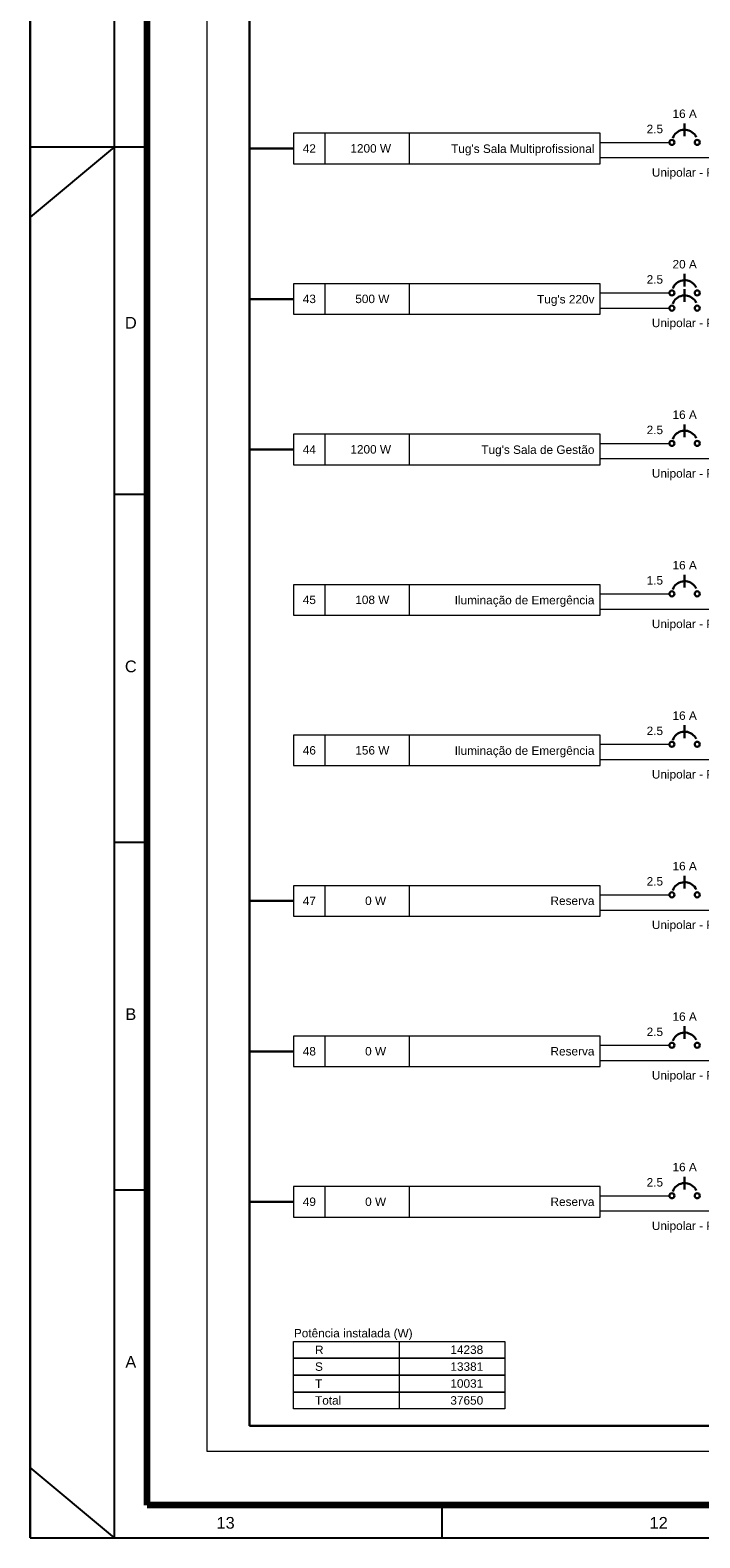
# Model space of a CAD drawing. Extents: x 5066 to 9756, y -2696 to -1109.
# Tile 2 of 208: x 9367 to 9382, y -2695 to -2663. Entities that reach past the tile are written whole.
import ezdxf
from ezdxf.enums import TextEntityAlignment as Align

# ---------------------------------------------------------------- set-up
doc = ezdxf.new("R2010")
doc.units = 0
doc.header["$MEASUREMENT"] = 0
doc.linetypes.add('NULL', pattern=[0])
for name, color, linetype, lineweight in [('DI-Disjuntor', 3, 'CONTINUOUS', 30), ('DI-Fios', 3, 'CONTINUOUS', 30), ('DI-Linhas do diagrama', 3, 'CONTINUOUS', 20), ('DI-Pontilhado', 3, 'CONTINUOUS', 20), ('DI-Textos do diagrama', 2, 'CONTINUOUS', 20)]:
    doc.layers.add(name, color=color, linetype=linetype, lineweight=lineweight)
doc.layers.add('Prancha', color=1, linetype='CONTINUOUS')
doc.styles.add('Arial', font='arial.ttf')
doc.styles.add('SWIS', font='swisse.ttf')

# ---------------------------------------------------------------- blocks, each defined once
blk = doc.blocks.new('Folha A0')
at = {"layer": 'Prancha', "color": 1}
for p, q in [((-119.8, 0), (-119.8, 84.1)), ((-118, 0), (-118, 84.1)), ((-119.8, 29.7), (-117.8, 29.7)), ((-118, 29.7), (-119.8, 28.2)), ((-117.3, 22.275), (-118, 22.275)), ((-117.3, 14.85), (-118, 14.85)), ((-117.3, 7.425), (-118, 7.425)), ((-118, 0), (-119.8, 1.5))]:
    blk.add_line(p, q, dxfattribs=at)
at = {"layer": 'Prancha', "color": 4, "lineweight": 100}
for p, q in [((-117.3, 0.7), (-117.3, 83.4)), ((-0.7, 0.7), (-117.3, 0.7))]:
    blk.add_line(p, q, dxfattribs=at)
at = {"layer": 'Prancha', "color": 2}
for p, q in [((-118, 29.7), (-117.3, 29.7)), ((-111, 0), (-111, 0.7)), ((-111, 0), (-111, 0.7))]:
    blk.add_line(p, q, dxfattribs=at)
at = {"layer": 'Prancha', "color": 1}
blk.add_lwpolyline([(-119.8, 0), (0, 0), (0, 84.1), (-119.8, 84.1)], close=True, dxfattribs=at)
at = {"layer": 'Prancha', "color": 1, "style": 'SWIS'}
for s, p in [('D', (-117.65, 25.744)), ('C', (-117.65, 18.407)), ('B', (-117.65, 10.982)), ('A', (-117.65, 3.557)), ('13', (-115.625, 0.121)), ('12', (-106.375, 0.121))]:
    blk.add_text(s, height=0.25, dxfattribs=at).set_placement(p, align=Align.BOTTOM_CENTER)

msp = doc.modelspace()

# ---------------------------------------------------------------- linework, layer by layer
at = {"layer": 'DI-Disjuntor'}
for p, q in [((9381.186, -2665.27), (9381.186, -2665)), ((9381.186, -2668.483), (9381.186, -2668.212)), ((9381.186, -2668.808), (9381.186, -2668.537)), ((9381.186, -2671.696), (9381.186, -2671.425)), ((9381.186, -2674.909), (9381.186, -2674.638)), ((9381.186, -2678.122), (9381.186, -2677.851)), ((9381.186, -2681.335), (9381.186, -2681.064)), ((9381.186, -2684.548), (9381.186, -2684.277)), ((9381.186, -2687.761), (9381.186, -2687.49))]:
    msp.add_line(p, q, dxfattribs=at)
for points in [[(9381.431, -2665.291), (9381.414, -2665.26), (9381.393, -2665.232), (9381.369, -2665.206), (9381.341, -2665.184), (9381.311, -2665.166), (9381.278, -2665.151), (9381.244, -2665.141), (9381.209, -2665.136), (9381.174, -2665.135), (9381.139, -2665.139), (9381.104, -2665.147), (9381.071, -2665.16), (9381.04, -2665.177), (9381.012, -2665.198), (9380.986, -2665.223), (9380.964, -2665.25), (9380.946, -2665.281), (9380.931, -2665.313)], [(9381.431, -2668.504), (9381.414, -2668.473), (9381.393, -2668.445), (9381.369, -2668.419), (9381.341, -2668.397), (9381.311, -2668.378), (9381.278, -2668.364), (9381.244, -2668.354), (9381.209, -2668.349), (9381.174, -2668.348), (9381.139, -2668.352), (9381.104, -2668.36), (9381.071, -2668.373), (9381.04, -2668.39), (9381.012, -2668.411), (9380.986, -2668.436), (9380.964, -2668.463), (9380.946, -2668.494), (9380.931, -2668.526)], [(9381.431, -2668.829), (9381.414, -2668.798), (9381.393, -2668.769), (9381.369, -2668.744), (9381.341, -2668.722), (9381.311, -2668.703), (9381.278, -2668.689), (9381.244, -2668.679), (9381.209, -2668.674), (9381.174, -2668.673), (9381.139, -2668.677), (9381.104, -2668.685), (9381.071, -2668.698), (9381.04, -2668.715), (9381.012, -2668.736), (9380.986, -2668.761), (9380.964, -2668.788), (9380.946, -2668.818), (9380.931, -2668.851)], [(9381.431, -2671.717), (9381.414, -2671.686), (9381.393, -2671.657), (9381.369, -2671.632), (9381.341, -2671.61), (9381.311, -2671.591), (9381.278, -2671.577), (9381.244, -2671.567), (9381.209, -2671.562), (9381.174, -2671.561), (9381.139, -2671.565), (9381.104, -2671.573), (9381.071, -2671.586), (9381.04, -2671.603), (9381.012, -2671.624), (9380.986, -2671.649), (9380.964, -2671.676), (9380.946, -2671.706), (9380.931, -2671.739)], [(9381.431, -2674.93), (9381.414, -2674.899), (9381.393, -2674.87), (9381.369, -2674.845), (9381.341, -2674.823), (9381.311, -2674.804), (9381.278, -2674.79), (9381.244, -2674.78), (9381.209, -2674.775), (9381.174, -2674.774), (9381.139, -2674.778), (9381.104, -2674.786), (9381.071, -2674.799), (9381.04, -2674.816), (9381.012, -2674.837), (9380.986, -2674.861), (9380.964, -2674.889), (9380.946, -2674.919), (9380.931, -2674.952)], [(9381.431, -2678.143), (9381.414, -2678.112), (9381.393, -2678.083), (9381.369, -2678.058), (9381.341, -2678.036), (9381.311, -2678.017), (9381.278, -2678.003), (9381.244, -2677.993), (9381.209, -2677.988), (9381.174, -2677.987), (9381.139, -2677.991), (9381.104, -2677.999), (9381.071, -2678.012), (9381.04, -2678.029), (9381.012, -2678.05), (9380.986, -2678.074), (9380.964, -2678.102), (9380.946, -2678.132), (9380.931, -2678.165)], [(9381.431, -2681.356), (9381.414, -2681.325), (9381.393, -2681.296), (9381.369, -2681.271), (9381.341, -2681.248), (9381.311, -2681.23), (9381.278, -2681.216), (9381.244, -2681.206), (9381.209, -2681.2), (9381.174, -2681.2), (9381.139, -2681.204), (9381.104, -2681.212), (9381.071, -2681.225), (9381.04, -2681.242), (9381.012, -2681.263), (9380.986, -2681.287), (9380.964, -2681.315), (9380.946, -2681.345), (9380.931, -2681.378)], [(9381.431, -2684.569), (9381.414, -2684.538), (9381.393, -2684.509), (9381.369, -2684.483), (9381.341, -2684.461), (9381.311, -2684.443), (9381.278, -2684.429), (9381.244, -2684.419), (9381.209, -2684.413), (9381.174, -2684.413), (9381.139, -2684.416), (9381.104, -2684.425), (9381.071, -2684.438), (9381.04, -2684.455), (9381.012, -2684.476), (9380.986, -2684.5), (9380.964, -2684.528), (9380.946, -2684.558), (9380.931, -2684.591)], [(9381.431, -2687.782), (9381.414, -2687.751), (9381.393, -2687.722), (9381.369, -2687.696), (9381.341, -2687.674), (9381.311, -2687.656), (9381.278, -2687.642), (9381.244, -2687.632), (9381.209, -2687.626), (9381.174, -2687.626), (9381.139, -2687.629), (9381.104, -2687.638), (9381.071, -2687.651), (9381.04, -2687.668), (9381.012, -2687.689), (9380.986, -2687.713), (9380.964, -2687.741), (9380.946, -2687.771), (9380.931, -2687.803)]]:
    msp.add_lwpolyline(points, dxfattribs=at)
for centre in [(9380.915, -2665.406), (9381.456, -2665.406), (9380.915, -2668.619), (9381.456, -2668.619), (9380.915, -2668.944), (9381.456, -2668.944), (9380.915, -2671.832), (9381.456, -2671.832), (9380.915, -2675.044), (9381.456, -2675.044), (9380.915, -2678.257), (9381.456, -2678.257), (9380.915, -2681.47), (9381.456, -2681.47), (9380.915, -2684.683), (9381.456, -2684.683), (9380.915, -2687.896), (9381.456, -2687.896)]:
    msp.add_circle(centre, 0.0541, dxfattribs=at)
at = {"layer": 'DI-Fios'}
for p, q in [((9371.894, -2692.809), (9371.894, -2618.028)), ((9372.83, -2665.536), (9371.894, -2665.536)), ((9372.83, -2668.749), (9371.894, -2668.749)), ((9372.83, -2671.961), (9371.894, -2671.961)), ((9372.83, -2681.6), (9371.894, -2681.6)), ((9372.83, -2684.813), (9371.894, -2684.813)), ((9372.83, -2688.026), (9371.894, -2688.026)), ((9371.894, -2692.809), (9390.572, -2692.809))]:
    msp.add_line(p, q, dxfattribs=at)
at = {"layer": 'DI-Linhas do diagrama'}
for p, q in [((9379.381, -2665.211), (9372.83, -2665.211)), ((9372.83, -2665.211), (9372.83, -2665.861)), ((9373.507, -2665.861), (9373.507, -2665.211)), ((9375.312, -2665.861), (9375.312, -2665.211)), ((9379.381, -2665.861), (9379.381, -2665.211)), ((9379.381, -2665.406), (9380.861, -2665.406)), ((9379.381, -2665.731), (9385.427, -2665.731)), ((9372.83, -2665.861), (9379.381, -2665.861)), ((9379.381, -2668.424), (9372.83, -2668.424)), ((9372.83, -2668.424), (9372.83, -2669.073)), ((9373.507, -2669.073), (9373.507, -2668.424)), ((9375.312, -2669.073), (9375.312, -2668.424)), ((9379.381, -2669.073), (9379.381, -2668.424)), ((9379.381, -2668.619), (9380.861, -2668.619)), ((9379.381, -2668.944), (9380.861, -2668.944)), ((9372.83, -2669.073), (9379.381, -2669.073)), ((9379.381, -2671.637), (9372.83, -2671.637)), ((9372.83, -2671.637), (9372.83, -2672.286)), ((9373.507, -2672.286), (9373.507, -2671.637)), ((9375.312, -2672.286), (9375.312, -2671.637)), ((9379.381, -2672.286), (9379.381, -2671.637)), ((9379.381, -2671.832), (9380.861, -2671.832)), ((9379.381, -2672.156), (9385.427, -2672.156)), ((9372.83, -2672.286), (9379.381, -2672.286)), ((9379.381, -2674.849), (9372.83, -2674.849)), ((9372.83, -2674.849), (9372.83, -2675.499)), ((9373.507, -2675.499), (9373.507, -2674.849)), ((9375.312, -2675.499), (9375.312, -2674.849)), ((9379.381, -2675.499), (9379.381, -2674.849)), ((9379.381, -2675.044), (9380.861, -2675.044)), ((9379.381, -2675.369), (9385.427, -2675.369)), ((9372.83, -2675.499), (9379.381, -2675.499)), ((9379.381, -2678.062), (9372.83, -2678.062)), ((9372.83, -2678.062), (9372.83, -2678.712)), ((9373.507, -2678.712), (9373.507, -2678.062)), ((9375.312, -2678.712), (9375.312, -2678.062)), ((9379.381, -2678.712), (9379.381, -2678.062)), ((9379.381, -2678.257), (9380.861, -2678.257)), ((9379.381, -2678.582), (9385.427, -2678.582)), ((9372.83, -2678.712), (9379.381, -2678.712)), ((9379.381, -2681.275), (9372.83, -2681.275)), ((9372.83, -2681.275), (9372.83, -2681.925)), ((9373.507, -2681.925), (9373.507, -2681.275)), ((9375.312, -2681.925), (9375.312, -2681.275)), ((9379.381, -2681.925), (9379.381, -2681.275)), ((9379.381, -2681.47), (9380.861, -2681.47)), ((9379.381, -2681.795), (9385.427, -2681.795)), ((9372.83, -2681.925), (9379.381, -2681.925)), ((9379.381, -2684.488), (9372.83, -2684.488)), ((9372.83, -2684.488), (9372.83, -2685.138)), ((9373.507, -2685.138), (9373.507, -2684.488)), ((9375.312, -2685.138), (9375.312, -2684.488)), ((9379.381, -2685.138), (9379.381, -2684.488)), ((9379.381, -2684.683), (9380.861, -2684.683)), ((9379.381, -2685.008), (9385.427, -2685.008)), ((9372.83, -2685.138), (9379.381, -2685.138)), ((9379.381, -2687.701), (9372.83, -2687.701)), ((9372.83, -2687.701), (9372.83, -2688.351)), ((9373.507, -2688.351), (9373.507, -2687.701)), ((9375.312, -2688.351), (9375.312, -2687.701)), ((9379.381, -2688.351), (9379.381, -2687.701)), ((9379.381, -2687.896), (9380.861, -2687.896)), ((9379.381, -2688.221), (9385.427, -2688.221)), ((9372.83, -2688.351), (9379.381, -2688.351)), ((9372.83, -2691.004), (9377.343, -2691.004)), ((9372.83, -2691.365), (9372.83, -2691.004)), ((9375.087, -2691.004), (9375.087, -2691.365)), ((9377.343, -2691.004), (9377.343, -2691.365)), ((9377.343, -2691.365), (9372.83, -2691.365)), ((9372.83, -2691.365), (9377.343, -2691.365)), ((9372.83, -2691.726), (9372.83, -2691.365)), ((9375.087, -2691.365), (9375.087, -2691.726)), ((9377.343, -2691.365), (9377.343, -2691.726)), ((9377.343, -2691.726), (9372.83, -2691.726)), ((9372.83, -2691.726), (9377.343, -2691.726)), ((9372.83, -2692.087), (9372.83, -2691.726)), ((9375.087, -2691.726), (9375.087, -2692.087)), ((9377.343, -2691.726), (9377.343, -2692.087)), ((9377.343, -2692.087), (9372.83, -2692.087)), ((9372.83, -2692.087), (9377.343, -2692.087)), ((9372.83, -2692.448), (9372.83, -2692.087)), ((9375.087, -2692.087), (9375.087, -2692.448)), ((9377.343, -2692.087), (9377.343, -2692.448)), ((9377.343, -2692.448), (9372.83, -2692.448))]:
    msp.add_line(p, q, dxfattribs=at)
at = {"layer": 'DI-Pontilhado'}
for p, q in [((9370.98, -2612.884), (9370.98, -2693.351)), ((9370.98, -2693.351), (9398.756, -2693.351))]:
    msp.add_line(p, q, dxfattribs=at)

# ---------------------------------------------------------------- block references
at = {"layer": 'Prancha'}
msp.add_blockref('Folha A0', (9487.006, -2695.2), dxfattribs=at)

# ---------------------------------------------------------------- texts
at = {"layer": 'DI-Textos do diagrama', "linetype": 'NULL', "line_spacing_factor": 0.6, "style": 'Arial'}
for s, insert, char_height, width, attachment_point in [('16 A', (9381.186, -2664.886), 0.1805, 1.03967, 8), ('2.5', (9380.725, -2665.211), 0.1805, 0.70258, 9), ('42', (9373.169, -2665.626), 0.1805, 0.56216, 8), ('  1200 W', (9374.41, -2665.626), 0.1805, 2.02259, 8), ("Tug's Sala Multiprofissional", (9379.259, -2665.685), 0.1805, 6.13587, 9), ('Unipolar - PVC (70%%dC)', (9381.727, -2666.191), 0.1805, 4.95924, 8), ('20 A', (9381.186, -2668.099), 0.1805, 1.03967, 8), ('2.5', (9380.725, -2668.424), 0.1805, 0.70258, 9), ('43', (9373.169, -2668.839), 0.1805, 0.56216, 8), ('   500 W', (9374.41, -2668.839), 0.1805, 1.88192, 8), ("Tug's 220v", (9379.259, -2668.898), 0.1805, 2.45642, 9), ('Unipolar - PVC (70%%dC)', (9381.727, -2669.404), 0.1805, 4.95924, 8), ('16 A', (9381.186, -2671.312), 0.1805, 1.03967, 8), ('2.5', (9380.725, -2671.637), 0.1805, 0.70258, 9), ('44', (9373.169, -2672.052), 0.1805, 0.56216, 8), ('  1200 W', (9374.41, -2672.052), 0.1805, 2.02259, 8), ("Tug's Sala de Gestão", (9379.259, -2672.111), 0.1805, 4.84449, 9), ('Unipolar - PVC (70%%dC)', (9381.727, -2672.617), 0.1805, 4.95924, 8), ('16 A', (9381.186, -2674.525), 0.1805, 1.03967, 8), ('1.5', (9380.725, -2674.849), 0.1805, 0.70258, 9), ('45', (9373.169, -2675.265), 0.1805, 0.56216, 8), ('   108 W', (9374.41, -2675.265), 0.1805, 1.88192, 8), ('Iluminação de Emergência', (9379.259, -2675.324), 0.1805, 5.98386, 9), ('Unipolar - PVC (70%%dC)', (9381.727, -2675.83), 0.1805, 4.95924, 8), ('16 A', (9381.186, -2677.737), 0.1805, 1.03967, 8), ('2.5', (9380.725, -2678.062), 0.1805, 0.70258, 9), ('46', (9373.169, -2678.478), 0.1805, 0.56216, 8), ('   156 W', (9374.41, -2678.478), 0.1805, 1.88192, 8), ('Iluminação de Emergência', (9379.259, -2678.537), 0.1805, 5.98386, 9), ('Unipolar - PVC (70%%dC)', (9381.727, -2679.042), 0.1805, 4.95924, 8), ('16 A', (9381.186, -2680.95), 0.1805, 1.03967, 8), ('2.5', (9380.725, -2681.275), 0.1805, 0.70258, 9), ('47', (9373.169, -2681.69), 0.1805, 0.56216, 8), ('     0 W', (9374.41, -2681.69), 0.1805, 1.6006, 8), ('Reserva', (9379.259, -2681.69), 0.1805, 1.88192, 9), ('Unipolar - PVC (70%%dC)', (9381.727, -2682.255), 0.1805, 4.95924, 8), ('16 A', (9381.186, -2684.163), 0.1805, 1.03967, 8), ('2.5', (9380.725, -2684.488), 0.1805, 0.70258, 9), ('48', (9373.169, -2684.903), 0.1805, 0.56216, 8), ('     0 W', (9374.41, -2684.903), 0.1805, 1.6006, 8), ('Reserva', (9379.259, -2684.903), 0.1805, 1.88192, 9), ('Unipolar - PVC (70%%dC)', (9381.727, -2685.468), 0.1805, 4.95924, 8), ('16 A', (9381.186, -2687.376), 0.1805, 1.03967, 8), ('2.5', (9380.725, -2687.701), 0.1805, 0.70258, 9), ('49', (9373.169, -2688.116), 0.1805, 0.56216, 8), ('     0 W', (9374.41, -2688.116), 0.1805, 1.6006, 8), ('Reserva', (9379.259, -2688.116), 0.1805, 1.88192, 9), ('Unipolar - PVC (70%%dC)', (9381.727, -2688.681), 0.1805, 4.95924, 8), ('Potência instalada (W)', (9372.839, -2690.974), 0.1805, 5.08435, 7), ('R', (9373.291, -2691.275), 0.18, 0.36498, 7), (' 14238', (9376.883, -2691.275), 0.1805, 1.54581, 9), ('S', (9373.291, -2691.636), 0.18, 0.3371, 7), (' 13381', (9376.883, -2691.636), 0.1805, 1.54581, 9), ('T', (9373.291, -2691.997), 0.18, 0.30872, 7), (' 10031', (9376.883, -2691.997), 0.1805, 1.54581, 9), ('Total', (9373.291, -2692.358), 0.1805, 1.12358, 7), (' 37650', (9376.883, -2692.358), 0.1805, 1.54581, 9)]:
    msp.add_mtext(s, dxfattribs=dict(at, insert=insert, char_height=char_height, width=width, attachment_point=attachment_point))

doc.saveas('drawing.dxf')
